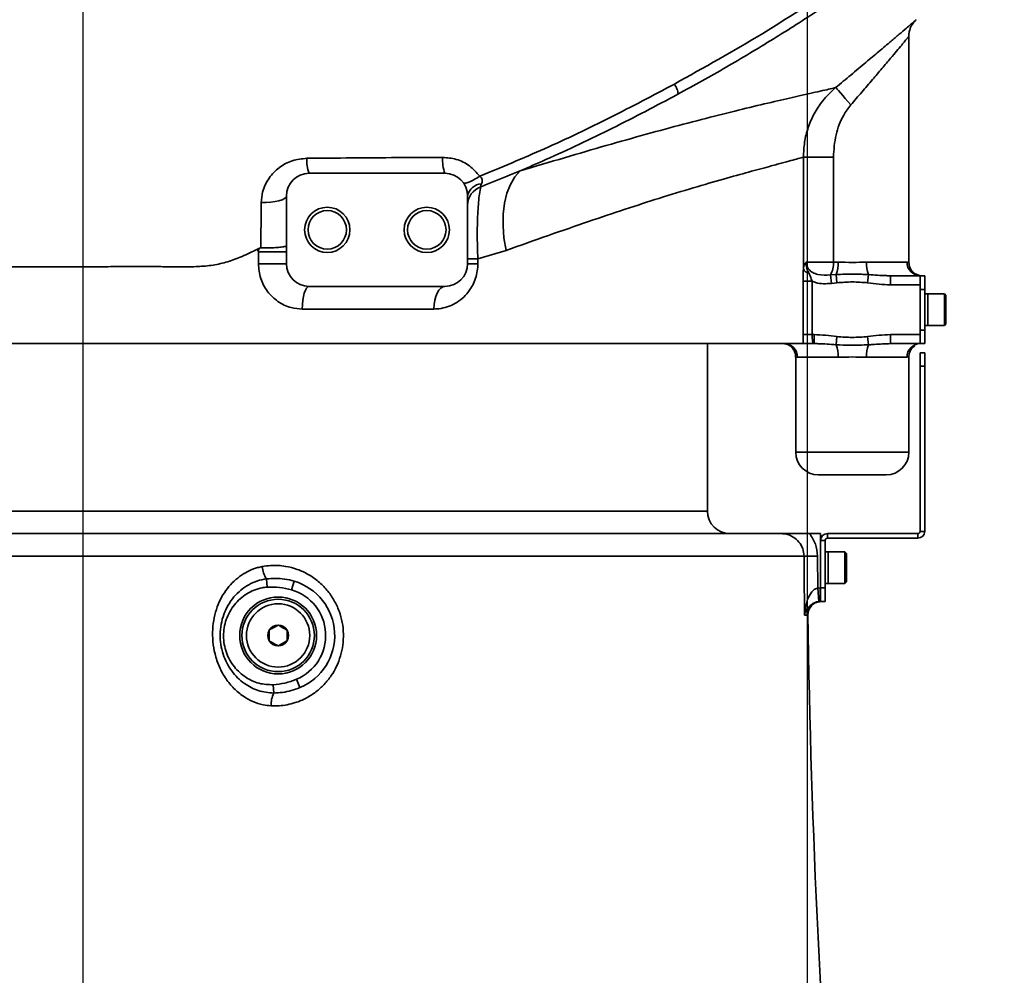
# Model space of a CAD drawing. Header units: millimetres. Extents: x 6316 to 18291, y -19059 to -9021.
# Tile 73 of 144: x 10570 to 10788, y -13140 to -12929. Entities that reach past the tile are written whole.
import ezdxf

# ---------------------------------------------------------------- set-up
doc = ezdxf.new("R2010")
doc.units = ezdxf.units.MM
doc.header["$LTSCALE"] = 10
doc.header["$PDSIZE"] = -1
doc.linetypes.add('CENTER', pattern=[50.8, 31.75, -6.35, 6.35, -6.35])
doc.layers.get('Defpoints').update_dxf_attribs({"true_color": 0x5e5e5e})
doc.layers.add('2细线层', color=4, linetype='Continuous', lineweight=13)
doc.layers.add('cen', color=2, linetype='CENTER', lineweight=18)
doc.layers.add('中心线层', color=1, linetype='CENTER')
doc.dimstyles.new('ISO-25', dxfattribs={"dimscale": 20, "dimtxt": 4, "dimasz": 3.05, "dimexe": 3, "dimexo": 0.625, "dimtad": 1, "dimdec": 0, "dimtxsty": 'Standard', "dimcen": 2.5, "dimclrd": 1, "dimclre": 1, "dimclrt": 4, "dimadec": 1, "dimazin": 2, "dimtfac": 1, "dimtdec": 0, "dimtmove": 0, "dimatfit": 0, "dimfxl": 1, "dimarcsym": 0})

# ---------------------------------------------------------------- blocks, each defined once
blk = doc.blocks.new('*D150')
at = {"layer": 'Defpoints', "color": 0, "linetype": 'ByBlock', "lineweight": 20, "transparency": 16777216}
for p in [(10744.24, -11962.73), (11168.74, -12426.7), (10744.24, -12742.73), (10744.24, -12742.73), (11011.02, -13475.69)]:
    blk.add_point(p, dxfattribs=at)
at = {"layer": '中心线层', "color": 1, "linetype": 'ByBlock', "lineweight": -2, "transparency": 16777216}
blk.add_arc((10744.24, -12742.73), 529.22, 296.6078, 83.3922, dxfattribs=at)
at = {"layer": '中心线层', "color": 1, "linetype": 'ByBlock', "lineweight": 20, "transparency": 16777216}
for points in [[(10804.56, -12227.17), (10805.73, -12206.88), (10744.24, -12213.51)], [(10985.29, -13225.23), (10977.25, -13206.56), (10925.25, -13240.03)]]:
    blk.add_solid(points, dxfattribs=at)
at = {"layer": '中心线层', "color": 4, "linetype": 'ByBlock', "lineweight": 20, "transparency": 16777216, "insert": (11159, -12976.83), "char_height": 80, "attachment_point": 5, "rotation": 60.5581}
blk.add_mtext('160°', dxfattribs=at)
blk = doc.blocks.new('*D153')
at = {"layer": 'Defpoints', "color": 0, "linetype": 'ByBlock', "lineweight": 20, "transparency": 16777216}
for p in [(10266.35, -12742.73), (10744.24, -12742.73), (10414.24, -13232.73)]:
    blk.add_point(p, dxfattribs=at)
at = {"layer": '中心线层', "color": 1, "linetype": 'ByBlock', "lineweight": -2, "transparency": 16777216}
for p, q in [((10731.74, -12742.73), (10206.35, -12742.73)), ((10266.35, -13171.73), (10266.35, -12803.73)), ((10401.74, -13232.73), (10206.35, -13232.73))]:
    blk.add_line(p, q, dxfattribs=at)
at = {"layer": '中心线层', "color": 1, "linetype": 'ByBlock', "lineweight": 20, "transparency": 16777216}
for points in [[(10256.18, -12803.73), (10276.52, -12803.73), (10266.35, -12742.73)], [(10256.18, -13171.73), (10276.52, -13171.73), (10266.35, -13232.73)]]:
    blk.add_solid(points, dxfattribs=at)
at = {"layer": '中心线层', "color": 4, "linetype": 'ByBlock', "lineweight": 20, "transparency": 16777216, "insert": (10213.4, -12987.73), "char_height": 80, "attachment_point": 5, "rotation": 90}
blk.add_mtext('490', dxfattribs=at)
blk = doc.blocks.new('*D159')
at = {"layer": 'Defpoints', "color": 0, "linetype": 'ByBlock', "lineweight": 20, "transparency": 16777216}
for p in [(10744.24, -12742.73), (10584.24, -13331.6), (10744.24, -13447.2)]:
    blk.add_point(p, dxfattribs=at)
at = {"layer": '中心线层', "color": 1, "linetype": 'ByBlock', "lineweight": -2, "transparency": 16777216}
for p, q in [((10744.24, -12755.23), (10744.24, -13507.2)), ((10584.24, -13344.1), (10584.24, -13507.2)), ((10523.24, -13447.2), (10462.24, -13447.2)), ((10584.24, -13447.2), (10744.24, -13447.2)), ((10805.24, -13447.2), (11203.95, -13447.2))]:
    blk.add_line(p, q, dxfattribs=at)
at = {"layer": '中心线层', "color": 1, "linetype": 'ByBlock', "lineweight": 20, "transparency": 16777216}
for points in [[(10523.24, -13437.04), (10523.24, -13457.37), (10584.24, -13447.2)], [(10805.24, -13437.04), (10805.24, -13457.37), (10744.24, -13447.2)]]:
    blk.add_solid(points, dxfattribs=at)
at = {"layer": '中心线层', "color": 4, "linetype": 'ByBlock', "lineweight": 20, "transparency": 16777216, "insert": (11113.02, -13394.25), "char_height": 80, "attachment_point": 5}
blk.add_mtext('160', dxfattribs=at)
blk = doc.blocks.new('*D160')
at = {"layer": 'Defpoints', "color": 0, "linetype": 'ByBlock', "lineweight": 20, "transparency": 16777216}
for p in [(9031.62, -12742.73), (10584.24, -13331.6), (9031.62, -14550.41)]:
    blk.add_point(p, dxfattribs=at)
at = {"layer": '中心线层', "color": 1, "linetype": 'ByBlock', "lineweight": -2, "transparency": 16777216}
for p, q in [((9031.62, -12755.23), (9031.62, -14610.41)), ((10584.24, -13344.1), (10584.24, -14610.41)), ((10523.24, -14550.41), (9092.62, -14550.41))]:
    blk.add_line(p, q, dxfattribs=at)
at = {"layer": '中心线层', "color": 1, "linetype": 'ByBlock', "lineweight": 20, "transparency": 16777216}
for points in [[(9092.62, -14540.24), (9092.62, -14560.57), (9031.62, -14550.41)], [(10523.24, -14540.24), (10523.24, -14560.57), (10584.24, -14550.41)]]:
    blk.add_solid(points, dxfattribs=at)
at = {"layer": '中心线层', "color": 4, "linetype": 'ByBlock', "lineweight": 20, "transparency": 16777216, "insert": (9807.93, -14497.91), "char_height": 80, "attachment_point": 5}
blk.add_mtext('1553', dxfattribs=at)
blk = doc.blocks.new('*D161')
at = {"layer": 'Defpoints', "color": 0, "linetype": 'ByBlock', "lineweight": 20, "transparency": 16777216}
for p in [(12456.87, -12742.73), (10584.24, -13331.6), (12456.87, -14551.08)]:
    blk.add_point(p, dxfattribs=at)
at = {"layer": '中心线层', "color": 1, "linetype": 'ByBlock', "lineweight": -2, "transparency": 16777216}
for p, q in [((12456.87, -12755.23), (12456.87, -14611.08)), ((10584.24, -13344.1), (10584.24, -14611.08)), ((10645.24, -14551.08), (12395.87, -14551.08))]:
    blk.add_line(p, q, dxfattribs=at)
at = {"layer": '中心线层', "color": 1, "linetype": 'ByBlock', "lineweight": 20, "transparency": 16777216}
for points in [[(10645.24, -14540.91), (10645.24, -14561.24), (10584.24, -14551.08)], [(12395.87, -14540.91), (12395.87, -14561.24), (12456.87, -14551.08)]]:
    blk.add_solid(points, dxfattribs=at)
at = {"layer": '中心线层', "color": 4, "linetype": 'ByBlock', "lineweight": 20, "transparency": 16777216, "insert": (11520.56, -14498.58), "char_height": 80, "attachment_point": 5}
blk.add_mtext('1873', dxfattribs=at)
blk = doc.blocks.new('*D162')
at = {"layer": 'Defpoints', "color": 0, "linetype": 'ByBlock', "lineweight": 20, "transparency": 16777216}
for p in [(9912.39, -12742.73), (10584.24, -12844.08), (10584.24, -13741.28)]:
    blk.add_point(p, dxfattribs=at)
at = {"layer": '中心线层', "color": 1, "linetype": 'ByBlock', "lineweight": -2, "transparency": 16777216}
for p, q in [((9912.39, -12755.23), (9912.39, -13801.28)), ((10584.24, -12856.58), (10584.24, -13801.28)), ((9973.39, -13741.28), (10523.24, -13741.28))]:
    blk.add_line(p, q, dxfattribs=at)
at = {"layer": '中心线层', "color": 1, "linetype": 'ByBlock', "lineweight": 20, "transparency": 16777216}
for points in [[(9973.39, -13731.12), (9973.39, -13751.45), (9912.39, -13741.28)], [(10523.24, -13731.12), (10523.24, -13751.45), (10584.24, -13741.28)]]:
    blk.add_solid(points, dxfattribs=at)
at = {"layer": '中心线层', "color": 4, "linetype": 'ByBlock', "lineweight": 20, "transparency": 16777216, "insert": (10248.32, -13688.78), "char_height": 80, "attachment_point": 5}
blk.add_mtext('672', dxfattribs=at)
blk = doc.blocks.new('*D163')
at = {"layer": 'Defpoints', "color": 0, "linetype": 'ByBlock', "lineweight": 20, "transparency": 16777216}
for p in [(11084.03, -12742.73), (10584.24, -12844.08), (11084.03, -13741.46)]:
    blk.add_point(p, dxfattribs=at)
at = {"layer": '中心线层', "color": 1, "linetype": 'ByBlock', "lineweight": -2, "transparency": 16777216}
for p, q in [((11084.03, -12755.23), (11084.03, -13801.46)), ((10584.24, -12856.58), (10584.24, -13801.46)), ((10645.24, -13741.46), (11023.03, -13741.46))]:
    blk.add_line(p, q, dxfattribs=at)
at = {"layer": '中心线层', "color": 1, "linetype": 'ByBlock', "lineweight": 20, "transparency": 16777216}
for points in [[(10645.24, -13731.3), (10645.24, -13751.63), (10584.24, -13741.46)], [(11023.03, -13731.3), (11023.03, -13751.63), (11084.03, -13741.46)]]:
    blk.add_solid(points, dxfattribs=at)
at = {"layer": '中心线层', "color": 4, "linetype": 'ByBlock', "lineweight": 20, "transparency": 16777216, "insert": (10873.16, -13688.52), "char_height": 80, "attachment_point": 5}
blk.add_mtext('500', dxfattribs=at)
blk = doc.blocks.new('*D165')
at = {"layer": 'Defpoints', "color": 0, "linetype": 'ByBlock', "lineweight": 20, "transparency": 16777216}
for p in [(8798.07, -11030.1), (10744.24, -11030.1), (10440.1, -13232.73)]:
    blk.add_point(p, dxfattribs=at)
at = {"layer": '中心线层', "color": 1, "linetype": 'ByBlock', "lineweight": -2, "transparency": 16777216}
for p, q in [((10731.74, -11030.1), (8738.07, -11030.1)), ((8798.07, -13171.73), (8798.07, -11091.1)), ((10427.6, -13232.73), (8738.07, -13232.73))]:
    blk.add_line(p, q, dxfattribs=at)
at = {"layer": '中心线层', "color": 1, "linetype": 'ByBlock', "lineweight": 20, "transparency": 16777216}
for points in [[(8787.9, -11091.1), (8808.24, -11091.1), (8798.07, -11030.1)], [(8787.9, -13171.73), (8808.24, -13171.73), (8798.07, -13232.73)]]:
    blk.add_solid(points, dxfattribs=at)
at = {"layer": '中心线层', "color": 4, "linetype": 'ByBlock', "lineweight": 20, "transparency": 16777216, "insert": (8745.12, -12241.75), "char_height": 80, "attachment_point": 5, "rotation": 90}
blk.add_mtext('2203', dxfattribs=at)
blk = doc.blocks.new('*D166')
at = {"layer": 'Defpoints', "color": 0, "linetype": 'ByBlock', "lineweight": 20, "transparency": 16777216}
for p in [(10744.24, -12742.73), (9971.84, -12851.28), (10123.31, -12928.46), (9609.69, -13103.36), (9707, -13745.51)]:
    blk.add_point(p, dxfattribs=at)
at = {"layer": '中心线层', "color": 1, "linetype": 'ByBlock', "lineweight": -2, "transparency": 16777216}
blk.add_line((9959.46, -12853.02), (9490.72, -12918.9), dxfattribs=at)
blk.add_arc((10177.35, -12822.4), 633.38, 193.52022, 237.47978, dxfattribs=at)
at = {"layer": '中心线层', "color": 1, "linetype": 'ByBlock', "lineweight": 20, "transparency": 16777216}
for points in [[(9551.53, -12972.37), (9571.51, -12968.58), (9550.13, -12910.55)], [(9841.89, -13347.64), (9831.8, -13365.29), (9889.8, -13386.74)]]:
    blk.add_solid(points, dxfattribs=at)
at = {"layer": '中心线层', "color": 4, "linetype": 'ByBlock', "lineweight": 20, "transparency": 16777216, "insert": (9704.44, -13159.72), "char_height": 80, "attachment_point": 5, "rotation": 305.5}
blk.add_mtext('55°', dxfattribs=at)

msp = doc.modelspace()

# ---------------------------------------------------------------- linework, layer by layer
at = {"color": 7, "linetype": 'Continuous', "lineweight": 35}
for p, q in [((10766.74, -12982.77), (10766.74, -12932.88)), ((10743.44, -12984.23), (10743.44, -12959.51)), ((10743.44, -12959.51), (10750.08, -12959.51)), ((10750.08, -12959.51), (10750.08, -12982.73)), ((10664.24, -12963.08), (10634.24, -12963.08)), ((10629.24, -12968.08), (10629.24, -12983.08)), ((10669.24, -12968.08), (10669.24, -12983.08)), ((10622.81, -12979.83), (10623.12, -12979.67)), ((10623.03, -12980.43), (10623.12, -12979.67)), ((10623.03, -12980.43), (10629.24, -12980.43)), ((10623.03, -12983.08), (10623.03, -12980.43)), ((10677.74, -12980.12), (10671.52, -12982.01)), ((10623.03, -12983.08), (10629.24, -12983.08)), ((10671.52, -12982.01), (10669.24, -12982.01)), ((10671.52, -12983.08), (10669.24, -12983.08)), ((10671.52, -12982.01), (10671.52, -12983.08)), ((10744.09, -12982.73), (10750.08, -12982.73)), ((10750.08, -12982.73), (10751.1, -12982.73)), ((10757.39, -12982.73), (10766.34, -12982.73)), ((10767.99, -12985.2), (10769.24, -12985.73)), ((10743.36, -12998.73), (10743.36, -12986.96)), ((10743.36, -12986.96), (10745.35, -12986.96)), ((10745.35, -12986.96), (10745.35, -12998.73)), ((10749.43, -12985.54), (10750.65, -12985.46)), ((10749.43, -12985.54), (10749.65, -12987.42)), ((10750.86, -12987.28), (10749.65, -12987.42)), ((10750.86, -12987.28), (10750.65, -12985.46)), ((10757.63, -12987.28), (10757.84, -12985.46)), ((10762.69, -12987.73), (10762.69, -12985.73)), ((10762.69, -12985.73), (10769.24, -12985.73)), ((10769.24, -12985.73), (10770.24, -12985.73)), ((10769.24, -12985.73), (10769.24, -12987.73)), ((10770.24, -12985.73), (10770.24, -12988.73)), ((10664.24, -12988.08), (10634.24, -12988.08)), ((10769.24, -12987.73), (10762.69, -12987.73)), ((10769.24, -12987.73), (10769.24, -12998.73)), ((10770.24, -12988.73), (10769.24, -12988.73)), ((10770.24, -12988.73), (10770.24, -12997.73)), ((10770.94, -12989.73), (10770.24, -12989.73)), ((10774.59, -12989.73), (10770.94, -12989.73)), ((10770.94, -12989.77), (10770.94, -12989.73)), ((10770.94, -12989.73), (10770.94, -12996.73)), ((10770.94, -12996.73), (10770.94, -12989.77)), ((10774.94, -12990.08), (10774.59, -12989.73)), ((10774.59, -12989.77), (10774.59, -12989.73)), ((10774.59, -12996.73), (10774.59, -12989.77)), ((10774.94, -12990.08), (10774.94, -12996.38)), ((10661.82, -12993.08), (10632.73, -12993.08)), ((10769.24, -12997.73), (10770.24, -12997.73)), ((10770.24, -12996.73), (10770.94, -12996.73)), ((10770.24, -12997.73), (10770.24, -13000.73)), ((10770.94, -12996.73), (10774.59, -12996.73)), ((10774.59, -12996.73), (10774.94, -12996.38)), ((10743.36, -12998.73), (10745.35, -12998.73)), ((10745.35, -12998.73), (10745.8, -12998.73)), ((10745.8, -13000.73), (10745.8, -12998.73)), ((10750.65, -13000.99), (10750.86, -12999.17)), ((10757.84, -13000.99), (10757.63, -12999.17)), ((10762.69, -13000.73), (10762.69, -12998.73)), ((10762.69, -12998.73), (10769.24, -12998.73)), ((10769.24, -12998.73), (10769.24, -13000.73)), ((10424.24, -13000.73), (10743.42, -13000.73)), ((10722.24, -13037.73), (10722.24, -13000.73)), ((10745.8, -13000.73), (10745.72, -13000.73)), ((10762.69, -13000.73), (10762.26, -13000.75)), ((10769.24, -13000.73), (10762.69, -13000.73)), ((10770.24, -13000.73), (10769.24, -13000.73)), ((10741.74, -13003.69), (10741.74, -13024.73)), ((10751.1, -13003.73), (10742.11, -13003.73)), ((10766.34, -13003.73), (10757.39, -13003.73)), ((10766.74, -13003.68), (10766.34, -13003.73)), ((10766.74, -13024.73), (10766.74, -13003.68)), ((10769.24, -13002.73), (10770.24, -13002.73)), ((10769.24, -13005.73), (10769.24, -13002.73)), ((10770.24, -13002.73), (10770.24, -13005.73)), ((10770.24, -13005.73), (10769.24, -13005.73)), ((10769.24, -13005.73), (10769.24, -13042.23)), ((10770.24, -13005.73), (10770.24, -13042.23)), ((10741.74, -13024.73), (10766.74, -13024.73)), ((10761.74, -13029.73), (10746.74, -13029.73)), ((10446.24, -13037.73), (10722.24, -13037.73)), ((10632.32, -13042.73), (10606.17, -13042.73)), ((10744.8, -13042.73), (10747.24, -13042.73)), ((10747.24, -13054.73), (10747.24, -13042.73)), ((10748.74, -13043.73), (10748.74, -13042.73)), ((10748.74, -13042.73), (10768.74, -13042.73)), ((10748.74, -13043.73), (10768.74, -13043.73)), ((10768.74, -13042.73), (10768.74, -13043.73)), ((10769.24, -13042.23), (10770.24, -13042.23)), ((10748.24, -13044.23), (10747.24, -13044.23)), ((10747.24, -13044.23), (10747.24, -13054.73)), ((10748.24, -13044.23), (10748.24, -13054.73)), ((10464.92, -13047.69), (10743.58, -13047.69)), ((10746.56, -13047.67), (10743.58, -13047.69)), ((10746.56, -13047.67), (10746.63, -13054.75)), ((10748.94, -13046.73), (10748.24, -13046.73)), ((10752.59, -13046.73), (10748.94, -13046.73)), ((10748.94, -13053.73), (10748.94, -13046.73)), ((10752.94, -13047.08), (10752.59, -13046.73)), ((10752.59, -13053.73), (10752.59, -13046.73)), ((10752.94, -13047.08), (10752.94, -13053.38)), ((10624.93, -13054.55), (10624.8, -13052.72)), ((10630.35, -13055.15), (10630.92, -13053.23)), ((10746.63, -13054.75), (10747.16, -13054.73)), ((10746.89, -13057.74), (10746.63, -13054.75)), ((10747.16, -13057.73), (10747.16, -13054.73)), ((10747.16, -13054.73), (10747.24, -13054.73)), ((10747.24, -13054.73), (10748.24, -13054.73)), ((10747.24, -13057.73), (10747.24, -13054.73)), ((10748.24, -13053.73), (10748.94, -13053.73)), ((10748.24, -13054.73), (10748.24, -13057.73)), ((10748.94, -13053.73), (10752.59, -13053.73)), ((10752.59, -13053.73), (10752.94, -13053.38)), ((10747.24, -13057.73), (10746.72, -13057.85)), ((10747.16, -13057.73), (10746.89, -13057.74)), ((10747.24, -13057.73), (10747.16, -13057.73)), ((10748.24, -13057.73), (10747.24, -13057.73)), ((10744.25, -13060.77), (10743.72, -13060.77)), ((10626.41, -13077.96), (10626.29, -13076.13)), ((10632.2, -13076.76), (10631.43, -13074.92))]:
    msp.add_line(p, q, dxfattribs=at)
at = {"color": 7, "linetype": 'Continuous', "lineweight": 35, "flags": 128}
for points in [[(10750.57, -12944.14), (10750.67, -12944.23), (10750.89, -12944.46), (10751.21, -12944.82), (10751.63, -12945.3), (10752.13, -12945.87), (10752.69, -12946.53), (10753.28, -12947.24), (10753.9, -12947.98)], [(10680.86, -12962.55), (10679.68, -12963.88), (10678.71, -12965.54), (10677.95, -12967.5), (10677.41, -12969.7), (10677.12, -12972.12), (10677.08, -12974.69), (10677.29, -12977.38), (10677.74, -12980.12)], [(10629.24, -12968.08), (10629.13, -12968.38), (10628.81, -12968.67), (10628.27, -12968.93), (10627.56, -12969.16), (10626.71, -12969.34), (10625.74, -12969.46), (10624.71, -12969.52), (10623.65, -12969.51)], [(10632.73, -12993.08), (10632.76, -12992.1), (10632.84, -12991.16), (10632.98, -12990.3), (10633.17, -12989.54), (10633.4, -12988.92), (10633.66, -12988.46), (10633.95, -12988.17), (10634.24, -12988.08)], [(10661.82, -12993.08), (10661.87, -12992.1), (10662, -12991.16), (10662.23, -12990.3), (10662.53, -12989.54), (10662.9, -12988.92), (10663.32, -12988.46), (10663.77, -12988.17), (10664.24, -12988.08)]]:
    msp.add_lwpolyline(points, dxfattribs=at)
at = {"color": 7, "linetype": 'Continuous', "lineweight": 35}
for centre, radius in [((10638.24, -12975.58), 5), ((10638.24, -12975.58), 4.25), ((10660.24, -12975.58), 5), ((10660.24, -12975.58), 4.25), ((10627.39, -13065.23), 8.5), ((10627.39, -13065.23), 8), ((10627.39, -13065.23), 7)]:
    msp.add_circle(centre, radius, dxfattribs=at)
for centre, radius, start, end in [((10640.78, -12960.39), 7.07, 174.9213, 202.3241), ((10671.52, -12960.26), 7.8, 174.9367, 201.1906), ((10634.24, -12968.08), 5, 90, 180), ((10664.24, -12968.08), 5, 0, 90), ((10672.58, -12968.8), 3.41, 94.4574, 167.7805), ((10673.75, -12970.27), 4.51, 110.7776, 178.4469), ((10634.24, -12983.08), 5, 180, 270), ((10664.24, -12983.08), 5, 270, 0), ((10745.3, -12983.1), 4.79, 329.31, 4.459), ((10744.51, -12983.06), 6.59, 338.6579, 2.9022), ((10763.97, -12983.06), 6.59, 177.0978, 201.3421), ((10769.29, -12982.77), 2.95, 179.0762, 269.0454), ((10744.79, -12983.65), 1.47, 203.1755, 263.1961), ((10739.15, -13003.68), 2.96, 359.159, 89.1336), ((10744.51, -13003.39), 6.59, 357.0978, 21.3421), ((10763.97, -13003.39), 6.59, 158.6579, 182.9022), ((10769.29, -13003.68), 2.95, 90.9546, 180.9238), ((10746.74, -13024.73), 5, 180, 270), ((10761.74, -13024.73), 5, 270, 0), ((10727.24, -13037.73), 5, 180, 270), ((10748.74, -13044.23), 1.5, 90, 180), ((10748.74, -13044.23), 0.5, 90, 180), ((10768.74, -13042.23), 1.5, 270, 0), ((10768.74, -13042.23), 0.5, 270, 0), ((10630.73, -13049.16), 6.92, 186.9956, 210.9641), ((10627.39, -13065.23), 12.5, 292.6263, 73.6021), ((10627.39, -13065.23), 10.5, 292.6263, 73.6021), ((10747.25, -13060.72), 3, 90.0351, 180.8351), ((12749.24, -13032.73), 2005, 180.79524, 184.87602), ((10627.39, -13065.23), 2.31, 90, 150), ((10627.39, -13065.23), 2.31, 30, 90), ((10627.39, -13065.23), 2.31, 150, 210), ((10627.39, -13065.23), 2.31, 330, 30), ((10627.39, -13065.23), 2.31, 210, 270), ((10627.39, -13065.23), 2.31, 270, 330), ((10632.45, -13080.72), 6.64, 155.4769, 180.5062)]:
    msp.add_arc(centre, radius, start, end, dxfattribs=at)
for points, knots in [([(10714.94, -12943.36), (10721.5, -12939.71), (10734.64, -12932.38), (10747.1, -12924.13), (10753.34, -12920.01)], [0, 0, 0, 0, 0.499322, 1, 1, 1, 1]), ([(10756.9, -12920.13), (10753.6, -12922.41), (10746.99, -12926.98), (10736.78, -12933.46), (10726.39, -12939.71), (10719.28, -12943.65), (10715.72, -12945.61)], [0, 0, 0, 0, 0.249566, 0.499132, 0.749566, 1, 1, 1, 1]), ([(10750.57, -12944.14), (10751.69, -12943.21), (10753.95, -12941.33), (10757.16, -12938.64), (10760.17, -12936.13), (10762.64, -12934.04), (10764.67, -12932.32), (10766.14, -12931.06), (10767.25, -12930.1), (10767.96, -12929.48), (10768.33, -12929.15), (10768.33, -12929.14), (10768.33, -12929.14)], [0, 0, 0, 0, 0.1381958, 0.2796223, 0.405959, 0.5356088, 0.6326709, 0.7322064, 0.8112135, 0.8923609, 0.9714661, 1, 1, 1, 1]), ([(10766.76, -12932.88), (10766.76, -12932.66), (10766.75, -12932.15), (10766.92, -12931.41), (10767.18, -12930.7), (10767.5, -12930.13), (10767.79, -12929.72), (10768, -12929.48), (10768.07, -12929.41), (10768.08, -12929.39)], [0, 0, 0, 0, 0.165362, 0.379902, 0.571634, 0.737607, 0.870397, 0.966803, 1, 1, 1, 1]), ([(10766.68, -12932.87), (10766.67, -12932.89), (10766.66, -12932.91), (10766.33, -12933.32), (10765.91, -12933.83), (10765.11, -12934.8), (10764.05, -12936.07), (10762.58, -12937.81), (10760.8, -12939.92), (10758.65, -12942.44), (10756.33, -12945.15), (10754.71, -12947.04), (10753.9, -12947.98)], [0, 0, 0, 0, 0.088563, 0.113687, 0.187272, 0.260988, 0.356172, 0.451518, 0.581054, 0.710744, 0.855351, 1, 1, 1, 1]), ([(10671.93, -12963.75), (10676.73, -12961.75), (10686.48, -12957.69), (10700.82, -12950.86), (10710.23, -12945.86), (10714.94, -12943.36)], [0, 0, 0, 0, 0.3261, 0.662873, 1, 1, 1, 1]), ([(10680.86, -12962.55), (10684.16, -12961.57), (10690.76, -12959.6), (10700.05, -12956.89), (10708.85, -12954.41), (10717.16, -12952.16), (10724.85, -12950.18), (10731.84, -12948.46), (10737.91, -12947.03), (10742.38, -12946.01), (10745.55, -12945.29), (10747.75, -12944.79), (10749.49, -12944.4), (10750.21, -12944.22), (10750.57, -12944.14)], [0, 0, 0, 0, 0.088695, 0.17739, 0.267794, 0.358194, 0.453204, 0.54821, 0.645752, 0.74329, 0.807067, 0.870843, 0.935421, 1, 1, 1, 1]), ([(10715.72, -12945.61), (10710.93, -12948.14), (10701.35, -12953.2), (10689.64, -12958.72), (10682.75, -12961.73), (10680.86, -12962.55)], [0, 0, 0, 0, 0.420139, 0.840926, 1, 1, 1, 1]), ([(10743.44, -12959.51), (10743.49, -12958.41), (10743.6, -12956.18), (10744.43, -12952.95), (10745.76, -12949.88), (10747.72, -12946.82), (10749.55, -12945.09), (10750.57, -12944.14)], [0, 0, 0, 0, 0.187785, 0.381047, 0.568702, 0.761687, 1, 1, 1, 1]), ([(10753.9, -12947.98), (10753.35, -12948.71), (10752.33, -12950.06), (10751.31, -12952.33), (10750.34, -12955.4), (10750.18, -12957.85), (10750.08, -12959.51)], [0, 0, 0, 0, 0.220594, 0.408549, 0.600127, 1, 1, 1, 1]), ([(10623.65, -12969.51), (10623.72, -12968.75), (10623.88, -12966.84), (10625.22, -12964.09), (10627.52, -12961.72), (10630.44, -12960.11), (10632.64, -12959.88), (10633.74, -12959.77)], [0, 0, 0, 0, 0.149469, 0.373378, 0.587149, 0.793223, 1, 1, 1, 1]), ([(10633.74, -12959.77), (10637.06, -12959.74), (10647.05, -12959.65), (10657.06, -12959.6), (10663.75, -12959.57)], [0, 0, 0, 0, 0.331329, 1, 1, 1, 1]), ([(10663.75, -12959.57), (10664.76, -12959.65), (10666.86, -12959.83), (10669.81, -12961.3), (10671.22, -12962.93), (10671.93, -12963.75)], [0, 0, 0, 0, 0.318154, 0.660046, 1, 1, 1, 1]), ([(10743.44, -12959.51), (10743.1, -12959.61), (10742.41, -12959.81), (10740.76, -12960.26), (10738.65, -12960.83), (10735.64, -12961.64), (10731.5, -12962.76), (10725.87, -12964.33), (10719.24, -12966.25), (10711.92, -12968.48), (10704.14, -12970.99), (10695.97, -12973.73), (10687.21, -12976.77), (10680.9, -12979), (10677.74, -12980.12)], [0, 0, 0, 0, 0.064641, 0.129282, 0.194782, 0.260282, 0.355167, 0.45005, 0.547743, 0.645436, 0.733047, 0.82066, 0.910328, 1, 1, 1, 1]), ([(10672.15, -12966.05), (10673.12, -12965.68), (10676.04, -12964.55), (10678.93, -12963.35), (10680.86, -12962.55)], [0, 0, 0, 0, 0.331568, 1, 1, 1, 1]), ([(10671.92, -12963.72), (10672.03, -12963.8), (10672.18, -12963.92), (10672.36, -12964.17), (10672.46, -12964.42), (10672.49, -12964.83), (10672.41, -12965.15), (10672.33, -12965.36), (10672.32, -12965.4)], [0, 0, 0, 0, 0.210351, 0.290226, 0.468806, 0.628903, 0.928261, 1, 1, 1, 1]), ([(10672.32, -12965.4), (10672.27, -12965.51), (10672.2, -12965.69), (10672.15, -12965.92), (10672.15, -12966), (10672.15, -12966.05)], [0, 0, 0, 0, 0.432338, 0.686856, 1, 1, 1, 1]), ([(10672.15, -12966.05), (10672.05, -12966.57), (10671.87, -12967.55), (10671.66, -12969.43), (10671.51, -12971.52), (10671.41, -12973.89), (10671.38, -12976.47), (10671.41, -12979.2), (10671.48, -12981.07), (10671.52, -12982.01)], [0, 0, 0, 0, 0.153111, 0.292675, 0.432201, 0.574206, 0.716191, 0.858088, 1, 1, 1, 1]), ([(10623.58, -12979.58), (10623.58, -12979.55), (10623.59, -12976.16), (10623.62, -12972.82), (10623.65, -12969.51)], [0, 0, 0, 0, 0.007928, 1, 1, 1, 1]), ([(10616.26, -12982.64), (10617.32, -12982.28), (10619.57, -12981.49), (10621.69, -12980.4), (10622.81, -12979.83)], [0, 0, 0, 0, 0.470391, 1, 1, 1, 1]), ([(10623.03, -12980.43), (10622.97, -12980.33), (10622.87, -12980.14), (10622.83, -12979.92), (10622.81, -12979.83)], [0, 0, 0, 0, 0.564147, 1, 1, 1, 1]), ([(10623.12, -12979.67), (10623.24, -12979.63), (10623.39, -12979.58), (10623.54, -12979.58), (10623.58, -12979.58)], [0, 0, 0, 0, 0.779727, 1, 1, 1, 1]), ([(10629.24, -12979.06), (10629.24, -12979.06), (10629.24, -12979.13), (10629.03, -12979.25), (10628.15, -12979.4), (10626.86, -12979.52), (10625.27, -12979.58), (10624.14, -12979.58), (10623.58, -12979.58)], [0, 0, 0, 0, 0.003756, 0.212129, 0.409918, 0.606816, 0.803404, 1, 1, 1, 1]), ([(10616.26, -12982.64), (10615.19, -12982.92), (10613.02, -12983.47), (10609.59, -12983.73), (10606.05, -12983.78), (10602.39, -12983.72), (10599.18, -12983.7), (10596.52, -12983.7), (10594.32, -12983.7), (10592.12, -12983.71), (10589.82, -12983.72), (10587.65, -12983.73), (10585.36, -12983.73), (10583.19, -12983.73), (10580.84, -12983.73), (10578.33, -12983.73), (10575.39, -12983.73), (10572.86, -12983.73), (10570.93, -12983.73), (10569.67, -12983.73), (10568.4, -12983.73), (10567.15, -12983.73), (10565.9, -12983.73), (10564.65, -12983.73), (10563.46, -12983.73), (10562.21, -12983.73), (10560.7, -12983.73), (10558.69, -12983.73), (10556.14, -12983.73), (10553.62, -12983.73), (10551.35, -12983.73), (10549.45, -12983.73), (10547.48, -12983.73), (10546.13, -12983.73), (10545.44, -12983.73)], [0, 0, 0, 0, 0.04716, 0.095474, 0.145781, 0.197328, 0.250057, 0.281364, 0.308913, 0.342544, 0.374065, 0.405461, 0.433472, 0.46994, 0.49684, 0.531887, 0.575083, 0.620489, 0.638313, 0.656082, 0.673797, 0.691456, 0.70906, 0.726609, 0.744104, 0.759288, 0.779756, 0.808109, 0.844347, 0.888471, 0.915264, 0.941792, 0.970037, 1, 1, 1, 1]), ([(10632.73, -12993.08), (10631.9, -12993.01), (10630.01, -12992.86), (10627.26, -12991.55), (10624.92, -12989.29), (10623.34, -12986.36), (10623.13, -12984.17), (10623.03, -12983.08)], [0, 0, 0, 0, 0.165929, 0.377249, 0.584539, 0.791586, 1, 1, 1, 1]), ([(10671.52, -12983.08), (10671.51, -12983.33), (10671.48, -12984.7), (10670.87, -12987.13), (10669.37, -12989.52), (10667.69, -12991.12), (10666.07, -12992.14), (10664.34, -12992.79), (10662.91, -12993.05), (10662.06, -12993.07), (10661.82, -12993.08)], [0, 0, 0, 0, 0.046349, 0.246034, 0.443081, 0.57235, 0.701712, 0.826157, 0.950612, 1, 1, 1, 1]), ([(10743.44, -12984.23), (10743.45, -12984.14), (10743.51, -12983.64), (10743.69, -12983.16), (10743.98, -12982.83), (10744.05, -12982.76), (10744.08, -12982.74), (10744.09, -12982.73), (10744.09, -12982.73)], [0, 0, 0, 0, 0.139517, 0.813076, 0.932646, 0.977333, 0.995476, 1, 1, 1, 1]), ([(10744.09, -12982.73), (10744.09, -12982.73), (10744.07, -12982.85), (10744.07, -12983.04), (10744.09, -12983.77), (10744.32, -12984.45), (10744.58, -12985.02), (10744.62, -12985.1)], [0, 0, 0, 0, 0.004403, 0.139801, 0.231558, 0.886827, 1, 1, 1, 1]), ([(10744.09, -12982.73), (10744.11, -12982.97), (10744.16, -12983.53), (10744.62, -12984.38), (10745.49, -12985.1), (10747.12, -12985.64), (10748.48, -12985.59), (10749.43, -12985.54)], [0, 0, 0, 0, 0.104712, 0.248469, 0.411482, 0.58827, 1, 1, 1, 1]), ([(10751.1, -12982.73), (10752.17, -12982.75), (10754.27, -12982.79), (10756.37, -12982.75), (10757.39, -12982.73)], [0, 0, 0, 0, 0.510326, 1, 1, 1, 1]), ([(10766.34, -12982.73), (10766.61, -12982.75), (10766.88, -12982.78), (10766.74, -12982.77), (10766.74, -12982.77)], [0, 0, 0, 0, 0.997828, 1, 1, 1, 1]), ([(10767.99, -12985.2), (10767.97, -12985.18), (10767.78, -12985.06), (10767.42, -12984.7), (10767, -12984.07), (10766.76, -12983.37), (10766.77, -12982.93), (10766.78, -12982.77)], [0, 0, 0, 0, 0.025813, 0.234057, 0.536083, 0.827057, 1, 1, 1, 1]), ([(10743.36, -12986.96), (10743.36, -12986.68), (10743.37, -12985.72), (10743.41, -12984.84), (10743.44, -12984.23)], [0, 0, 0, 0, 0.296008, 1, 1, 1, 1]), ([(10744.62, -12985.1), (10744.82, -12985.55), (10745.09, -12986.15), (10745.3, -12986.8), (10745.35, -12986.96)], [0, 0, 0, 0, 0.742664, 1, 1, 1, 1]), ([(10749.65, -12987.42), (10749.08, -12987.46), (10747.9, -12987.54), (10746.44, -12987.36), (10745.61, -12987.06), (10745.35, -12986.96)], [0, 0, 0, 0, 0.397535, 0.807796, 1, 1, 1, 1]), ([(10750.65, -12985.46), (10751.99, -12985.41), (10754.38, -12985.32), (10756.78, -12985.42), (10757.84, -12985.46)], [0, 0, 0, 0, 0.557339, 1, 1, 1, 1]), ([(10757.63, -12987.28), (10756.51, -12987.19), (10754.25, -12987.01), (10751.99, -12987.19), (10750.86, -12987.28)], [0, 0, 0, 0, 0.496954, 1, 1, 1, 1]), ([(10762.69, -12987.73), (10761.84, -12987.69), (10760.15, -12987.61), (10758.47, -12987.39), (10757.63, -12987.28)], [0, 0, 0, 0, 0.498738, 1, 1, 1, 1]), ([(10757.84, -12985.46), (10759.16, -12985.57), (10760.78, -12985.7), (10762.39, -12985.72), (10762.69, -12985.73)], [0, 0, 0, 0, 0.813468, 1, 1, 1, 1]), ([(10743.42, -13000.73), (10743.41, -13000.61), (10743.39, -13000.24), (10743.37, -12999.57), (10743.36, -12999.01), (10743.36, -12998.73)], [0, 0, 0, 0, 0.195111, 0.591362, 1, 1, 1, 1]), ([(10745.35, -12998.73), (10745.35, -12998.87), (10745.36, -12999.15), (10745.39, -12999.63), (10745.46, -13000.13), (10745.56, -13000.54), (10745.66, -13000.71), (10745.71, -13000.72), (10745.72, -13000.73)], [0, 0, 0, 0, 0.1353317, 0.2668847, 0.480995, 0.6959089, 0.9119216, 1, 1, 1, 1]), ([(10745.8, -12998.73), (10746.65, -12998.76), (10748.34, -12998.84), (10750.02, -12999.06), (10750.86, -12999.17)], [0, 0, 0, 0, 0.498738, 1, 1, 1, 1]), ([(10750.86, -12999.17), (10751.98, -12999.26), (10754.24, -12999.44), (10756.49, -12999.26), (10757.63, -12999.17)], [0, 0, 0, 0, 0.496954, 1, 1, 1, 1]), ([(10757.63, -12999.17), (10758.47, -12999.06), (10760.15, -12998.84), (10761.84, -12998.76), (10762.69, -12998.73)], [0, 0, 0, 0, 0.499634, 1, 1, 1, 1]), ([(10739.2, -13000.73), (10739.23, -13000.74), (10739.29, -13000.74), (10739.46, -13000.77), (10739.68, -13000.83), (10739.87, -13000.9), (10740.16, -13001.03), (10740.59, -13001.29), (10741.09, -13001.75), (10741.51, -13002.45), (10741.74, -13003.13), (10741.72, -13003.54), (10741.71, -13003.69)], [0, 0, 0, 0, 0.197839, 0.362315, 0.409179, 0.445345, 0.496864, 0.560896, 0.677201, 0.807724, 0.933626, 1, 1, 1, 1]), ([(10745.72, -13000.73), (10745.72, -13000.73), (10745.3, -13000.73), (10744.53, -13000.73), (10743.66, -13000.73), (10743.49, -13000.73), (10743.42, -13000.73)], [0, 0, 0, 0, 0.002202, 0.404521, 0.751548, 1, 1, 1, 1]), ([(10750.65, -13000.99), (10749.33, -13000.89), (10747.71, -13000.75), (10746.1, -13000.73), (10745.8, -13000.73)], [0, 0, 0, 0, 0.813468, 1, 1, 1, 1]), ([(10757.84, -13000.99), (10756.5, -13001.04), (10754.1, -13001.13), (10751.71, -13001.04), (10750.65, -13000.99)], [0, 0, 0, 0, 0.557339, 1, 1, 1, 1]), ([(10762.26, -13000.75), (10761.09, -13000.8), (10759.62, -13000.87), (10758.14, -13000.97), (10757.84, -13000.99)], [0, 0, 0, 0, 0.796219, 1, 1, 1, 1]), ([(10766.77, -13003.69), (10766.77, -13003.5), (10766.77, -13003.06), (10766.99, -13002.43), (10767.33, -13001.88), (10767.68, -13001.48), (10767.93, -13001.3), (10768.04, -13001.23)], [0, 0, 0, 0, 0.196039, 0.452999, 0.677161, 0.871149, 1, 1, 1, 1]), ([(10742.11, -13003.73), (10741.89, -13003.7), (10741.64, -13003.67), (10741.77, -13003.69), (10741.78, -13003.69)], [0, 0, 0, 0, 0.90928, 1, 1, 1, 1]), ([(10757.39, -13003.73), (10756.35, -13003.71), (10754.25, -13003.66), (10752.15, -13003.71), (10751.1, -13003.73)], [0, 0, 0, 0, 0.498914, 1, 1, 1, 1]), ([(10606.17, -13042.73), (10602.89, -13042.73), (10596.35, -13042.73), (10586.36, -13042.73), (10576.29, -13042.73), (10564.96, -13042.73), (10552.51, -13042.73), (10539.08, -13042.73), (10525.97, -13042.73), (10513.33, -13042.73), (10501.29, -13042.73), (10490.01, -13042.73), (10479.61, -13042.73), (10470.08, -13042.73), (10464.48, -13042.73), (10461.7, -13042.73)], [0, 0, 0, 0, 0.0606026, 0.1212069, 0.1834113, 0.2456188, 0.3300208, 0.4148483, 0.5000166, 0.5851821, 0.6700097, 0.7544145, 0.8373295, 0.9192175, 1, 1, 1, 1]), ([(10738.52, -13042.73), (10738.09, -13042.73), (10737.21, -13042.73), (10734.91, -13042.73), (10731.78, -13042.73), (10727.65, -13042.73), (10722.48, -13042.73), (10716.39, -13042.73), (10709.43, -13042.73), (10701.66, -13042.73), (10693.17, -13042.73), (10684.04, -13042.73), (10674.36, -13042.73), (10664.27, -13042.73), (10653.85, -13042.73), (10643.23, -13042.73), (10635.94, -13042.73), (10632.32, -13042.73)], [0, 0, 0, 0, 0.0606639, 0.1223308, 0.1845712, 0.2530315, 0.3219333, 0.3912219, 0.4608437, 0.5304108, 0.5998669, 0.6686551, 0.7369042, 0.804561, 0.8706583, 0.9358208, 1, 1, 1, 1]), ([(10743.58, -13047.69), (10743.52, -13047.13), (10743.4, -13046.01), (10742.52, -13044.52), (10741.24, -13043.4), (10739.82, -13042.81), (10738.89, -13042.75), (10738.52, -13042.73)], [0, 0, 0, 0, 0.213729, 0.427749, 0.642694, 0.859079, 1, 1, 1, 1]), ([(10738.52, -13042.73), (10738.53, -13042.73), (10739.05, -13042.73), (10740.41, -13042.73), (10742.46, -13042.73), (10744.16, -13042.73), (10744.8, -13042.73)], [0, 0, 0, 0, 0.0020173, 0.2802249, 0.7281855, 1, 1, 1, 1]), ([(10744.8, -13042.73), (10745.3, -13043.47), (10746.3, -13044.97), (10746.48, -13046.76), (10746.56, -13047.67)], [0, 0, 0, 0, 0.496767, 1, 1, 1, 1]), ([(10743.72, -13060.77), (10743.69, -13058.77), (10743.63, -13054.41), (10743.6, -13050.05), (10743.58, -13047.69)], [0, 0, 0, 0, 0.458714, 1, 1, 1, 1]), ([(10625.81, -13080.78), (10625.22, -13080.72), (10623.86, -13080.58), (10621.78, -13079.89), (10619.59, -13078.69), (10617.56, -13077), (10615.75, -13074.8), (10614.33, -13072.21), (10613.39, -13069.41), (10612.92, -13066.59), (10612.87, -13063.89), (10613.2, -13061.3), (10613.87, -13058.93), (10614.86, -13056.75), (10616.11, -13054.84), (10617.6, -13053.2), (10619.75, -13051.48), (10621.92, -13050.42), (10623.52, -13050.08), (10623.87, -13050)], [0, 0, 0, 0, 0.042494, 0.098871, 0.155285, 0.219643, 0.284051, 0.354523, 0.425057, 0.489601, 0.554144, 0.612714, 0.671258, 0.72585, 0.780423, 0.831153, 0.881866, 0.974901, 1, 1, 1, 1]), ([(10623.87, -13050), (10624.48, -13049.91), (10626.21, -13049.66), (10628.85, -13049.83), (10631.65, -13050.55), (10634.09, -13051.67), (10636.3, -13053.22), (10638.22, -13055.13), (10639.77, -13057.36), (10640.91, -13059.78), (10641.61, -13062.33), (10641.88, -13064.88), (10641.73, -13067.38), (10641.23, -13069.78), (10640.35, -13072.05), (10639.15, -13074.17), (10637.61, -13076.08), (10635.74, -13077.77), (10633.58, -13079.15), (10630.87, -13080.29), (10628.24, -13080.79), (10626.43, -13080.81), (10625.83, -13080.78), (10625.81, -13080.78)], [0, 0, 0, 0, 0.0363194, 0.1016574, 0.1537675, 0.2058794, 0.2583269, 0.3107666, 0.3624109, 0.4140421, 0.4627865, 0.5115259, 0.5577577, 0.6039947, 0.6500332, 0.6960807, 0.7441223, 0.7921708, 0.8429582, 0.893745, 0.9652986, 0.9985953, 1, 1, 1, 1]), ([(10624.8, -13052.72), (10626.14, -13052.65), (10628.22, -13052.54), (10630.22, -13053.05), (10630.92, -13053.23)], [0, 0, 0, 0, 0.648722, 1, 1, 1, 1]), ([(10626.41, -13077.96), (10625.26, -13077.85), (10622.95, -13077.63), (10619.71, -13075.88), (10617.43, -13073.63), (10616.01, -13071.32), (10615.18, -13069.34), (10614.68, -13067.22), (10614.52, -13064.99), (10614.74, -13062.74), (10615.33, -13060.55), (10616.29, -13058.51), (10617.57, -13056.7), (10619.12, -13055.16), (10620.87, -13053.97), (10622.78, -13053.1), (10624.13, -13052.85), (10624.8, -13052.72)], [0, 0, 0, 0, 0.094082, 0.187908, 0.293931, 0.350879, 0.407837, 0.467709, 0.527582, 0.5891, 0.650608, 0.711256, 0.771889, 0.830075, 0.888237, 0.944139, 1, 1, 1, 1]), ([(10624.93, -13054.55), (10624.56, -13054.59), (10623.6, -13054.69), (10622.08, -13055.15), (10619.89, -13056.25), (10617.55, -13058.35), (10615.74, -13061.65), (10615.12, -13065.36), (10615.76, -13069.05), (10617.54, -13072.25), (10620.11, -13074.58), (10623.12, -13076.01), (10625.24, -13076.09), (10626.29, -13076.13)], [0, 0, 0, 0, 0.033464, 0.088462, 0.14349, 0.256109, 0.368725, 0.480793, 0.592853, 0.703165, 0.808501, 0.904647, 1, 1, 1, 1]), ([(10630.35, -13055.15), (10629.48, -13054.94), (10627.7, -13054.49), (10625.86, -13054.53), (10624.93, -13054.55)], [0, 0, 0, 0, 0.492179, 1, 1, 1, 1]), ([(10743.72, -13060.77), (10743.72, -13060.76), (10743.73, -13060.38), (10743.82, -13059.2), (10744.2, -13057.5), (10744.95, -13055.97), (10745.63, -13055.23), (10746.15, -13054.88), (10746.44, -13054.8), (10746.63, -13054.75)], [0, 0, 0, 0, 0.002052, 0.16792, 0.517892, 0.747862, 0.882612, 0.925699, 1, 1, 1, 1]), ([(10746.89, -13057.74), (10746.71, -13057.76), (10746.42, -13057.81), (10745.88, -13057.98), (10745.17, -13058.36), (10744.37, -13059.13), (10743.91, -13059.98), (10743.75, -13060.57), (10743.72, -13060.77), (10743.72, -13060.77)], [0, 0, 0, 0, 0.072479, 0.116581, 0.250217, 0.479621, 0.831003, 0.99794, 1, 1, 1, 1]), ([(10746.39, -13057.93), (10746.35, -13057.94), (10745.98, -13058.02), (10745.38, -13058.48), (10744.74, -13059.26), (10744.47, -13060.06), (10744.43, -13060.57), (10744.43, -13060.74), (10744.43, -13060.76)], [0, 0, 0, 0, 0.036487, 0.310652, 0.584872, 0.859172, 0.985312, 1, 1, 1, 1]), ([(10744.44, -13060.59), (10744.44, -13060.57), (10744.44, -13060.54), (10744.45, -13060.38), (10744.5, -13060.02), (10744.69, -13059.45), (10744.96, -13058.95), (10745.19, -13058.74), (10745.22, -13058.72)], [0, 0, 0, 0, 0.118079, 0.206691, 0.321347, 0.615112, 0.953918, 1, 1, 1, 1]), ([(10746.39, -13057.91), (10746.43, -13057.9), (10746.58, -13057.84), (10746.73, -13057.81), (10746.94, -13057.76), (10747.08, -13057.75), (10747.13, -13057.75), (10747.14, -13057.75)], [0, 0, 0, 0, 0.063116, 0.212006, 0.458153, 0.885152, 1, 1, 1, 1]), ([(10744.43, -13060.76), (10744.43, -13060.76), (10744.43, -13060.76), (10744.41, -13060.76), (10744.33, -13060.77), (10744.25, -13060.77)], [0, 0, 0, 0, 0.010506, 0.085754, 1, 1, 1, 1]), ([(10744.44, -13060.57), (10744.44, -13060.64), (10744.44, -13060.73), (10744.44, -13060.76), (10744.43, -13060.76)], [0, 0, 0, 0, 0.722191, 1, 1, 1, 1]), ([(10627.39, -13062.92), (10627.03, -13063.12), (10626.36, -13063.51), (10625.7, -13063.89), (10625.39, -13064.07)], [0, 0, 0, 0, 0.534671, 1, 1, 1, 1]), ([(10629.39, -13064.07), (10629.03, -13063.87), (10628.36, -13063.48), (10627.7, -13063.1), (10627.39, -13062.92)], [0, 0, 0, 0, 0.534671, 1, 1, 1, 1]), ([(10625.39, -13064.07), (10625.39, -13064.18), (10625.39, -13064.67), (10625.39, -13065.46), (10625.39, -13066.11), (10625.39, -13066.38)], [0, 0, 0, 0, 0.14427, 0.645991, 1, 1, 1, 1]), ([(10629.39, -13066.38), (10629.39, -13066.11), (10629.39, -13065.46), (10629.39, -13064.67), (10629.39, -13064.18), (10629.39, -13064.07)], [0, 0, 0, 0, 0.354009, 0.85573, 1, 1, 1, 1]), ([(10625.39, -13066.38), (10625.75, -13066.59), (10626.42, -13066.97), (10627.08, -13067.36), (10627.39, -13067.54)], [0, 0, 0, 0, 0.534671, 1, 1, 1, 1]), ([(10627.39, -13067.54), (10627.75, -13067.33), (10628.42, -13066.94), (10629.08, -13066.56), (10629.39, -13066.38)], [0, 0, 0, 0, 0.534671, 1, 1, 1, 1]), ([(10626.29, -13076.13), (10627.16, -13076.04), (10628.92, -13075.85), (10630.59, -13075.23), (10631.43, -13074.92)], [0, 0, 0, 0, 0.493075, 1, 1, 1, 1]), ([(10632.2, -13076.76), (10630.93, -13077.2), (10629.04, -13077.85), (10627.06, -13077.93), (10626.41, -13077.96)], [0, 0, 0, 0, 0.67303, 1, 1, 1, 1])]:
    msp.add_open_spline(points, degree=3, knots=knots, dxfattribs=at)
for points in [[(10714.94, -12943.36), (10715.07, -12943.59), (10715.33, -12944.05), (10715.61, -12944.73), (10715.77, -12945.31), (10715.74, -12945.51), (10715.72, -12945.61)], [(10668.35, -12965.22), (10668.44, -12965.27), (10668.64, -12965.36), (10669.47, -12965.09), (10670.59, -12964.56), (10671.48, -12964.02), (10671.93, -12963.75)]]:
    msp.add_open_spline(points, degree=3, dxfattribs=at)
at = {"layer": '2细线层'}
for centre, radius, start, end in [((10744.24, -12742.73), 1712.62, 290, 188), ((9138.75, -13001.01), 1750, 316.96226, 358.37684)]:
    msp.add_arc(centre, radius, start, end, dxfattribs=at)
at = {"layer": 'cen', "color": 2, "linetype": 'CENTER', "lineweight": 20}
msp.add_line((10584.24, -13331.6), (10584.24, -12844.08), dxfattribs=at)

# ---------------------------------------------------------------- dimensions: what is measured, and where the dimension line sits
at = {"layer": '中心线层', "color": 1, "linetype": 'ByBlock', "lineweight": 20}
dim = msp.add_linear_dim(base=(8798.07, -11030.1), p1=(10440.1, -13232.73), p2=(10744.24, -11030.1), angle=90, dimstyle='ISO-25', dxfattribs=at)
dim.commit()
dim.dimension.update_dxf_attribs({"geometry": '*D165', "text_midpoint": (8798.07, -12241.75), "dimtype": 160})
dim = msp.add_angular_dim_2l(base=(11168.74, -12426.7), line1=((10744.24, -12742.73), (11011.02, -13475.69)), line2=((10744.24, -12742.73), (10744.24, -11962.73)), dimstyle='ISO-25', dxfattribs=at)
dim.commit()
dim.dimension.update_dxf_attribs({"geometry": '*D150', "text_midpoint": (11205.12, -13002.86), "dimtype": 162})
for base, p1, p2, picture, middle in [((9031.62, -14550.41), (10584.24, -13331.6), (9031.62, -12742.73), '*D160', (9807.93, -14497.91)), ((10584.24, -13741.28), (9912.39, -12742.73), (10584.24, -12844.08), '*D162', (10248.32, -13688.78)), ((12456.87, -14551.08), (10584.24, -13331.6), (12456.87, -12742.73), '*D161', (11520.56, -14498.58))]:
    dim = msp.add_linear_dim(base=base, p1=p1, p2=p2, dimstyle='ISO-25', dxfattribs=at)
    dim.commit()
    dim.dimension.update_dxf_attribs({"geometry": picture, "text_midpoint": middle})
dim = msp.add_angular_dim_2l(base=(9609.69, -13103.36), line1=((10744.24, -12742.73), (9971.84, -12851.28)), line2=((10123.31, -12928.46), (9707, -13745.51)), dimstyle='ISO-25', dxfattribs=at)
dim.commit()
dim.dimension.update_dxf_attribs({"geometry": '*D166', "text_midpoint": (9704.44, -13159.72)})
dim = msp.add_linear_dim(base=(10266.35, -12742.73), p1=(10414.24, -13232.73), p2=(10744.24, -12742.73), angle=90, dimstyle='ISO-25', dxfattribs=at)
dim.commit()
dim.dimension.update_dxf_attribs({"geometry": '*D153', "text_midpoint": (10213.4, -12987.73)})
for base, p1, p2, picture, middle in [((10744.24, -13447.2), (10584.24, -13331.6), (10744.24, -12742.73), '*D159', (11113.02, -13447.2)), ((11084.03, -13741.46), (10584.24, -12844.08), (11084.03, -12742.73), '*D163', (10873.16, -13741.46))]:
    dim = msp.add_linear_dim(base=base, p1=p1, p2=p2, dimstyle='ISO-25', dxfattribs=at)
    dim.commit()
    dim.dimension.update_dxf_attribs({"geometry": picture, "text_midpoint": middle, "dimtype": 160})

doc.saveas('drawing.dxf')
